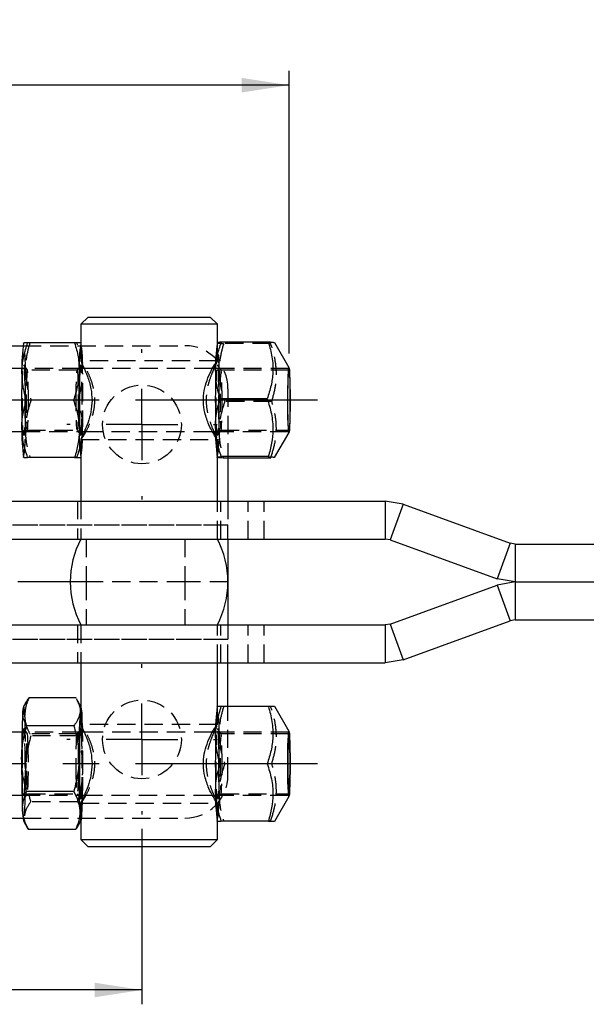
# Model space of a CAD drawing. Extents: x 33 to 403, y 68 to 261.
# Tile 3 of 21: x 116 to 155, y 99 to 167. Entities that reach past the tile are written whole.
import ezdxf

# ---------------------------------------------------------------- set-up
doc = ezdxf.new("R2010")
doc.units = 0
doc.linetypes.add('CENTERX2', pattern=[20.32, 12.7, -2.54, 2.54, -2.54])
doc.linetypes.add('HIDDEN', pattern=[1.905, 1.27, -0.635])
doc.layers.get('0').update_dxf_attribs({"linetype": 'CONTINUOUS'})
doc.layers.add('FORMATO', color=179, linetype='CONTINUOUS')
doc.styles.add('SLDTEXTSTYLE0', font='TXT', dxfattribs={"width": 0.75})
doc.dimstyles.new('SLDDIMSTYLE2', dxfattribs={"dimtxt": 3.5, "dimasz": 3.302, "dimexe": 0, "dimexo": 0.0625, "dimgap": 0.875, "dimtad": 1, "dimdec": 3, "dimrnd": 1e-09, "dimzin": 12, "dimtxsty": 'SLDTEXTSTYLE0', "dimsah": 1, "dimcen": 0.09, "dimazin": 3, "dimtfac": 1, "dimtdec": 3, "dimtofl": 0, "dimtmove": 0, "dimatfit": 3, "dimtolj": 1, "dimtzin": 12})
doc.dimstyles.new('SLDDIMSTYLE4', dxfattribs={"dimtxt": 3.5, "dimasz": 3.302, "dimexe": 0, "dimexo": 0.0625, "dimgap": 0.875, "dimtad": 1, "dimdec": 0, "dimrnd": 1e-09, "dimzin": 12, "dimtxsty": 'SLDTEXTSTYLE0', "dimsah": 1, "dimcen": 0.09, "dimazin": 3, "dimtfac": 1, "dimtdec": 0, "dimtofl": 0, "dimtmove": 0, "dimatfit": 3, "dimtolj": 1, "dimtzin": 12})

# ---------------------------------------------------------------- blocks, each defined once
blk = doc.blocks.new('_D_9')
at = {"layer": 'FORMATO'}
for p, q in [((100.259, 110.95), (100.259, 98.7)), ((124.259, 110.95), (124.259, 98.7)), ((124.259, 99.7), (100.259, 99.7))]:
    blk.add_line(p, q, dxfattribs=at)
for points in [[(100.259, 99.7), (103.561, 99.192), (103.561, 100.208)], [(124.259, 99.7), (120.957, 100.208), (120.957, 99.192)]]:
    blk.add_solid(points, dxfattribs=at)
at = {"layer": 'FORMATO', "insert": (109.62, 104.212), "char_height": 3.5, "attachment_point": 1, "style": 'SLDTEXTSTYLE0'}
blk.add_mtext('24', dxfattribs=at)
blk = doc.blocks.new('_D_16')
at = {"layer": 'FORMATO'}
for p, q in [((64.557, 136.1), (64.557, 163.898)), ((134.52, 144.164), (134.52, 163.898)), ((134.52, 162.898), (64.557, 162.898))]:
    blk.add_line(p, q, dxfattribs=at)
for points in [[(64.557, 162.898), (67.859, 162.39), (67.859, 163.406)], [(134.52, 162.898), (131.218, 163.406), (131.218, 162.39)]]:
    blk.add_solid(points, dxfattribs=at)
at = {"layer": 'FORMATO', "insert": (93.692, 167.41), "char_height": 3.5, "attachment_point": 1, "style": 'SLDTEXTSTYLE0'}
blk.add_mtext('70', dxfattribs=at)
blk = doc.blocks.new('SW_CENTERMARKSYMBOL_6')
at = {"layer": 'FORMATO', "color": 0}
for p, q in [((0, 5), (0, 5.25)), ((0, 0), (0, 2.5)), ((-5, 0), (-5.25, 0)), ((0, 0), (-2.5, 0)), ((0, 0), (0, -2.5)), ((0, 0), (2.5, 0)), ((5, 0), (5.25, 0)), ((0, -5), (0, -5.25))]:
    blk.add_line(p, q, dxfattribs=at)
blk = doc.blocks.new('SW_CENTERMARKSYMBOL_7')
at = {"layer": 'FORMATO', "color": 0}
for p, q in [((0, 5), (0, 5.25)), ((0, 0), (0, 2.5)), ((-5, 0), (-5.25, 0)), ((0, 0), (-2.5, 0)), ((0, 0), (0, -2.5)), ((0, 0), (2.5, 0)), ((5, 0), (5.25, 0)), ((0, -5), (0, -5.25))]:
    blk.add_line(p, q, dxfattribs=at)

msp = doc.modelspace()

# ---------------------------------------------------------------- linework, layer by layer
at = {"color": 7, "linetype": 'CONTINUOUS'}
for p, q in [((120.4963, 146.6999), (119.9963, 146.1999)), ((120.4963, 146.6999), (129.0213, 146.6999)), ((129.5213, 146.1999), (129.0213, 146.6999)), ((119.9963, 146.1999), (119.9963, 143.6303)), ((129.5213, 146.1999), (119.9963, 146.1999)), ((129.5213, 144.9052), (129.5213, 146.1999)), ((97.2588, 144.7), (115.958, 144.7)), ((115.9974, 144.8999), (115.9931, 144.8926)), ((119.5615, 144.8999), (116.278, 144.8999)), ((129.5177, 144.9062), (129.5099, 144.8926)), ((133.0813, 144.9494), (129.7979, 144.9494)), ((134.5201, 143.1637), (133.5226, 144.8956)), ((115.885, 143.0999), (72.5531, 143.0999)), ((120.2342, 143.0999), (119.9599, 143.0999)), ((129.4018, 143.0999), (129.1729, 143.0999)), ((132.9977, 141.0009), (129.7142, 141.0009)), ((119.4809, 140.8999), (116.1974, 140.8999)), ((72.5531, 138.6999), (115.885, 138.6999)), ((119.9599, 138.6999), (120.2361, 138.6999)), ((129.1711, 138.6999), (129.4018, 138.6999)), ((129.2828, 138.6999), (129.4115, 138.4168)), ((133.5165, 136.8936), (134.5201, 138.6361)), ((119.9963, 138.1876), (119.9963, 133.8499)), ((115.9931, 136.9072), (115.9974, 136.8999)), ((119.5615, 136.8999), (116.278, 136.8999)), ((129.5099, 136.9072), (129.5116, 136.9042)), ((129.5213, 133.8499), (129.5213, 136.8991)), ((133.0752, 136.9514), (129.7918, 136.9514)), ((133.2364, 136.8504), (129.9529, 136.8504)), ((130.2588, 136.8504), (130.2588, 133.8499)), ((99.3037, 133.8499), (141.2286, 133.8499)), ((141.2286, 133.8499), (141.2286, 131.1999)), ((142.477, 133.6298), (141.2286, 133.8499)), ((142.477, 133.6298), (141.5707, 131.1396)), ((142.477, 133.6298), (149.949, 130.9102)), ((101.6652, 131.1999), (141.2286, 131.1999)), ((130.2588, 131.1999), (130.2588, 128.1999)), ((141.5707, 131.1396), (141.2286, 131.1999)), ((141.5707, 131.1396), (149.0426, 128.42)), ((149.949, 130.9102), (149.0426, 128.42)), ((150.291, 130.8499), (149.949, 130.9102)), ((150.291, 130.8499), (150.291, 128.1999)), ((150.291, 130.8499), (156.9974, 130.8499)), ((119.2588, 128.1999), (115.5956, 128.1999)), ((130.2588, 128.1999), (130.2588, 125.1999)), ((141.5707, 125.2602), (149.0426, 127.9798)), ((150.291, 128.1999), (149.0426, 128.42)), ((150.291, 128.1999), (149.0426, 127.9798)), ((149.0426, 127.9798), (149.949, 125.4896)), ((150.291, 128.1999), (150.291, 125.5499)), ((150.291, 128.1999), (156.7274, 128.1999)), ((101.6652, 125.1999), (141.2286, 125.1999)), ((141.5707, 125.2602), (141.2286, 125.1999)), ((141.2286, 125.1999), (141.2286, 122.5499)), ((141.5707, 125.2602), (142.477, 122.77)), ((142.477, 122.77), (149.949, 125.4896)), ((150.291, 125.5499), (149.949, 125.4896)), ((150.291, 125.5499), (156.9595, 125.5499)), ((99.3037, 122.5499), (141.2286, 122.5499)), ((119.9963, 122.5499), (119.9963, 118.2303)), ((129.5213, 119.4999), (129.5213, 122.5499)), ((130.2588, 119.4999), (130.2588, 122.5499)), ((142.477, 122.77), (141.2286, 122.5499)), ((116.1631, 119.7877), (115.9931, 119.4926)), ((119.6566, 120.1001), (116.3731, 120.1001)), ((119.9963, 119.5123), (119.695, 120.0353)), ((129.5141, 119.4999), (129.5099, 119.4926)), ((133.0783, 119.4999), (129.7948, 119.4999)), ((134.5201, 117.7637), (133.5201, 119.4999)), ((115.885, 117.6999), (72.5531, 117.6999)), ((119.5103, 118.159), (116.2268, 118.159)), ((120.2342, 117.6999), (119.9599, 117.6999)), ((120.1157, 117.6999), (120.1078, 118.0129)), ((129.4018, 117.6999), (129.1729, 117.6999)), ((132.9977, 115.4999), (129.7142, 115.4999)), ((119.4958, 113.5588), (116.2124, 113.5588)), ((72.5531, 113.2999), (115.885, 113.2999)), ((119.9599, 113.2999), (120.2361, 113.2999)), ((119.9963, 112.7876), (119.9963, 110.1999)), ((129.1711, 113.2999), (129.4018, 113.2999)), ((129.2828, 113.2999), (129.4115, 113.0168)), ((133.5201, 111.4999), (134.5201, 113.2361)), ((97.2588, 111.6998), (115.958, 111.6998)), ((115.9931, 111.5072), (116.3057, 110.9645)), ((119.8376, 111.2121), (119.9963, 111.4875)), ((129.5099, 111.5072), (129.5141, 111.4999)), ((129.5213, 110.1999), (129.5213, 111.4999)), ((133.0783, 111.4999), (129.7948, 111.4999)), ((116.3043, 110.9718), (116.3442, 110.8997)), ((119.6276, 110.8997), (116.3442, 110.8997)), ((119.9963, 110.1999), (120.4963, 109.6999)), ((119.9963, 110.1999), (129.5213, 110.1999)), ((129.0213, 109.6999), (129.5213, 110.1999)), ((129.0213, 109.6999), (120.4963, 109.6999))]:
    msp.add_line(p, q, dxfattribs=at)
at = {"color": 7, "linetype": 'HIDDEN'}
for p, q in [((115.958, 144.7), (127.2588, 144.7)), ((119.7227, 144.8999), (119.5615, 144.8999)), ((119.9992, 144.8999), (119.9963, 144.899)), ((120.0076, 144.8926), (120.0034, 144.8999)), ((129.5213, 143.6243), (129.5213, 144.9052)), ((133.2425, 144.8484), (129.959, 144.8484)), ((119.9599, 143.0999), (115.885, 143.0999)), ((116.265, 142.9973), (116.0059, 143.3681)), ((119.9949, 143.3681), (119.7357, 142.9973)), ((129.5184, 143.6499), (119.9992, 143.6499)), ((120.12, 142.8999), (120.1157, 143.0999)), ((129.1729, 143.0999), (120.2342, 143.0999)), ((134.5153, 143.0999), (129.4018, 143.0999)), ((129.4739, 143.5205), (129.4112, 143.3841)), ((129.5184, 143.6499), (129.5096, 143.6243)), ((129.7818, 142.9973), (129.5227, 143.3681)), ((119.7393, 142.9999), (116.2614, 142.9999)), ((134.5153, 142.9999), (129.7782, 142.9999)), ((130.2588, 141.7), (130.2588, 136.8504)), ((119.8033, 140.8999), (119.4809, 140.8999)), ((133.32, 140.7989), (130.0366, 140.7989)), ((115.885, 138.6999), (119.9599, 138.6999)), ((116.0059, 138.4317), (116.265, 138.8025)), ((116.2614, 138.7999), (119.7393, 138.7999)), ((119.7357, 138.8025), (119.9949, 138.4317)), ((120.1157, 138.6999), (120.12, 138.8999)), ((120.2361, 138.6999), (129.1711, 138.6999)), ((129.4018, 138.6999), (134.5153, 138.6999)), ((129.5227, 138.4317), (129.7818, 138.8025)), ((129.7782, 138.7999), (134.5153, 138.7999)), ((119.9992, 138.1499), (129.5184, 138.1499)), ((129.5213, 136.8991), (129.5213, 138.1765)), ((119.7227, 136.8999), (119.5615, 136.8999)), ((119.9963, 136.9008), (119.9992, 136.8999)), ((120.0034, 136.8999), (120.0076, 136.9072)), ((119.7588, 133.8499), (119.7588, 131.1999)), ((119.9963, 133.8499), (119.9963, 131.1999)), ((129.5213, 131.1999), (129.5213, 133.8499)), ((129.7588, 131.1999), (129.7588, 133.8499)), ((130.2588, 133.8499), (130.2588, 132.1999)), ((131.6772, 131.1999), (131.6772, 133.8499)), ((132.7841, 131.1999), (132.7841, 133.8499)), ((94.2588, 132.1999), (130.2588, 132.1999)), ((94.7588, 132.1999), (130.2588, 132.1999)), ((130.2588, 131.1999), (130.2588, 132.1999)), ((120.3671, 131.1999), (120.3671, 128.1999)), ((127.2588, 131.1999), (127.2588, 128.1999)), ((120.3671, 128.1999), (119.2588, 128.1999)), ((127.2588, 128.1999), (120.3671, 128.1999)), ((120.3671, 128.1999), (120.3671, 125.1999)), ((130.2588, 128.1999), (127.2588, 128.1999)), ((127.2588, 128.1999), (127.2588, 125.1999)), ((119.7588, 125.1999), (119.7588, 122.5499)), ((119.9963, 125.1999), (119.9963, 122.5499)), ((129.5213, 122.5499), (129.5213, 125.1999)), ((129.7588, 122.5499), (129.7588, 125.1999)), ((130.2588, 125.1999), (130.2588, 124.1999)), ((131.6772, 122.5499), (131.6772, 125.1999)), ((132.7841, 122.5499), (132.7841, 125.1999)), ((94.2588, 124.1999), (130.2588, 124.1999)), ((94.7588, 124.1999), (130.2588, 124.1999)), ((130.2588, 122.5499), (130.2588, 124.1999)), ((120.0076, 119.4926), (119.9963, 119.5123)), ((129.5213, 118.2243), (129.5213, 119.4999)), ((130.2588, 114.6998), (130.2588, 119.4999)), ((133.2395, 119.4999), (133.0783, 119.4999)), ((119.9599, 117.6999), (115.885, 117.6999)), ((116.265, 117.5973), (116.0059, 117.9681)), ((119.9949, 117.9681), (119.7357, 117.5973)), ((129.5184, 118.2499), (119.9992, 118.2499)), ((129.1729, 117.6999), (120.2342, 117.6999)), ((134.5153, 117.6999), (129.4018, 117.6999)), ((129.4739, 118.1205), (129.4114, 117.9845)), ((129.5184, 118.2499), (129.5096, 118.2243)), ((129.7818, 117.5973), (129.5227, 117.9681)), ((119.7393, 117.5999), (116.2614, 117.5999)), ((119.7884, 117.441), (116.5049, 117.441)), ((134.5153, 117.5999), (129.7782, 117.5999)), ((133.3201, 115.4999), (132.9977, 115.4999)), ((115.885, 113.2999), (119.9599, 113.2999)), ((116.0059, 113.0317), (116.265, 113.4025)), ((116.2614, 113.3999), (119.7393, 113.3999)), ((119.7739, 112.8408), (116.4904, 112.8408)), ((119.7357, 113.4025), (119.9949, 113.0317)), ((120.2361, 113.2999), (129.1711, 113.2999)), ((129.4018, 113.2999), (134.5153, 113.2999)), ((129.5227, 113.0317), (129.7818, 113.4025)), ((129.7782, 113.3999), (134.5153, 113.3999)), ((119.9992, 112.7499), (129.5184, 112.7499)), ((129.5213, 111.4999), (129.5213, 112.7765)), ((115.958, 111.6998), (127.2588, 111.6998)), ((119.9963, 111.4875), (120.0076, 111.5072)), ((133.2395, 111.4999), (133.0783, 111.4999))]:
    msp.add_line(p, q, dxfattribs=at)
at = {"color": 7, "linetype": 'HIDDEN', "flags": 128}
for points in [[(116.0878, 140.8999), (116.0857, 140.35), (116.0793, 139.8277), (116.069, 139.3591), (116.0554, 138.9678), (116.039, 138.6734), (116.0208, 138.4906), (116.0016, 138.4286), (115.9824, 138.4906), (115.9642, 138.6734), (115.9478, 138.9678), (115.9342, 139.3591), (115.9239, 139.8277), (115.9175, 140.35), (115.9153, 140.8999), (115.9175, 141.4498), (115.9239, 141.9721), (115.9342, 142.4407), (115.9478, 142.832), (115.9642, 143.1264), (115.9824, 143.3092), (116.0016, 143.3712), (116.0208, 143.3092), (116.039, 143.1264), (116.0554, 142.832), (116.069, 142.4407), (116.0793, 141.9721), (116.0857, 141.4498), (116.0878, 140.8999)], [(129.6046, 140.8459), (129.602, 140.2974), (129.5952, 139.7792), (129.5846, 139.3172), (129.5706, 138.9346), (129.5541, 138.6505), (129.5357, 138.4791), (129.5165, 138.4292), (129.4973, 138.5032), (129.4792, 138.6973), (129.4631, 139.0019), (129.4498, 139.4017), (129.4398, 139.8766), (129.4339, 140.4028), (129.4321, 140.9539), (129.4347, 141.5024), (129.4415, 142.0206), (129.4521, 142.4826), (129.4661, 142.8652), (129.4826, 143.1493), (129.501, 143.3207), (129.5202, 143.3706), (129.5394, 143.2966), (129.5575, 143.1025), (129.5736, 142.7979), (129.5869, 142.3981), (129.5969, 141.9232), (129.6028, 141.397), (129.6046, 140.8459)], [(116.3347, 140.8999), (116.3326, 141.4025), (116.3263, 141.8758), (116.3163, 142.2925), (116.303, 142.6282), (116.2874, 142.8634), (116.2702, 142.9846), (116.2526, 142.9846), (116.2354, 142.8634), (116.2198, 142.6282), (116.2065, 142.2925), (116.1965, 141.8758), (116.1902, 141.4025), (116.1881, 140.8999), (116.1902, 140.3973), (116.1965, 139.924), (116.2065, 139.5073), (116.2198, 139.1716), (116.2354, 138.9364), (116.2526, 138.8152), (116.2702, 138.8152), (116.2874, 138.9364), (116.303, 139.1716), (116.3163, 139.5073), (116.3263, 139.924), (116.3326, 140.3973), (116.3347, 140.8999)], [(119.6661, 140.8999), (119.6682, 141.4025), (119.6745, 141.8758), (119.6845, 142.2925), (119.6977, 142.6282), (119.7134, 142.8634), (119.7305, 142.9846), (119.7482, 142.9846), (119.7653, 142.8634), (119.781, 142.6282), (119.7942, 142.2925), (119.8042, 141.8758), (119.8105, 141.4025), (119.8126, 140.8999), (119.8105, 140.3973), (119.8042, 139.924), (119.7942, 139.5073), (119.781, 139.1716), (119.7653, 138.9364), (119.7482, 138.8152), (119.7305, 138.8152), (119.7134, 138.9364), (119.6977, 139.1716), (119.6845, 139.5073), (119.6745, 139.924), (119.6682, 140.3973), (119.6661, 140.8999)], [(129.8514, 140.854), (129.8497, 141.3578), (129.8438, 141.8349), (129.8341, 142.2578), (129.8211, 142.6017), (129.8056, 142.8467), (129.7886, 142.9786), (129.7709, 142.9896), (129.7537, 142.8792), (129.7379, 142.6538), (129.7244, 142.3265), (129.714, 141.9162), (129.7074, 141.4469), (129.7049, 140.9458), (129.7066, 140.442), (129.7125, 139.9649), (129.7222, 139.542), (129.7352, 139.1981), (129.7507, 138.9531), (129.7677, 138.8212), (129.7854, 138.8102), (129.8026, 138.9205), (129.8185, 139.146), (129.8319, 139.4733), (129.8423, 139.8836), (129.8489, 140.3529), (129.8514, 140.854)], [(116.082, 118.7705), (116.0664, 119.0431), (116.0497, 119.2551), (116.0322, 119.4028), (116.0141, 119.4838), (115.9959, 119.4965), (115.9931, 119.4926)], [(116.0798, 116.5384), (116.086, 116.0134), (116.0878, 115.4626), (116.0854, 114.9137), (116.0787, 114.3942), (116.0682, 113.9301), (116.0543, 113.5448), (116.0378, 113.2575), (116.0195, 113.0826), (116.0003, 113.0289), (115.9811, 113.0992), (115.963, 113.2898), (115.9468, 113.5912), (115.9334, 113.9884), (115.9233, 114.4613), (115.9172, 114.9864), (115.9154, 115.5372), (115.9178, 116.0861), (115.9245, 116.6056), (115.935, 117.0697), (115.9488, 117.455), (115.9653, 117.7423), (115.9837, 117.9172), (116.0029, 117.9709), (116.022, 117.9006), (116.0402, 117.71), (116.0564, 117.4086), (116.0698, 117.0114), (116.0798, 116.5384)], [(129.6046, 115.4999), (129.6024, 114.95), (129.5961, 114.4277), (129.5858, 113.9591), (129.5721, 113.5678), (129.5558, 113.2734), (129.5375, 113.0906), (129.5184, 113.0286), (129.4992, 113.0906), (129.4809, 113.2734), (129.4646, 113.5678), (129.4509, 113.9591), (129.4406, 114.4277), (129.4343, 114.95), (129.4321, 115.4999), (129.4343, 116.0498), (129.4406, 116.5721), (129.4509, 117.0407), (129.4646, 117.432), (129.4809, 117.7264), (129.4992, 117.9092), (129.5184, 117.9712), (129.5375, 117.9092), (129.5558, 117.7264), (129.5721, 117.432), (129.5858, 117.0407), (129.5961, 116.5721), (129.6024, 116.0498), (129.6046, 115.4999)], [(116.3279, 116.3824), (116.3186, 116.8128), (116.306, 117.1669), (116.2907, 117.4241), (116.2738, 117.5695), (116.2562, 117.5946), (116.2388, 117.4979), (116.2228, 117.2852), (116.209, 116.9687), (116.1983, 116.5668), (116.1912, 116.1029), (116.1882, 115.604), (116.1895, 115.099), (116.1949, 114.6174), (116.2042, 114.187), (116.2168, 113.8329), (116.232, 113.5757), (116.249, 113.4303), (116.2666, 113.4052), (116.284, 113.5019), (116.3, 113.7146), (116.3138, 114.0311), (116.3245, 114.433), (116.3316, 114.8969), (116.3346, 115.3958), (116.3333, 115.9008), (116.3279, 116.3824)], [(119.6728, 114.6174), (119.6674, 115.099), (119.6661, 115.604), (119.6691, 116.1029), (119.6762, 116.5668), (119.687, 116.9687), (119.7008, 117.2852), (119.7168, 117.4979), (119.7341, 117.5946), (119.7518, 117.5695), (119.7687, 117.4241), (119.7839, 117.1669), (119.7965, 116.8128), (119.8059, 116.3824), (119.8113, 115.9008), (119.8125, 115.3958), (119.8095, 114.8969), (119.8025, 114.433), (119.7917, 114.0311), (119.7779, 113.7146), (119.7619, 113.5019), (119.7446, 113.4052), (119.7269, 113.4303), (119.71, 113.5757), (119.6948, 113.8329), (119.6821, 114.187), (119.6728, 114.6174)], [(129.8514, 115.4999), (129.8493, 116.0025), (129.843, 116.4758), (129.833, 116.8925), (129.8198, 117.2282), (129.8041, 117.4634), (129.787, 117.5846), (129.7693, 117.5846), (129.7522, 117.4634), (129.7365, 117.2282), (129.7233, 116.8925), (129.7133, 116.4758), (129.707, 116.0025), (129.7049, 115.4999), (129.707, 114.9973), (129.7133, 114.524), (129.7233, 114.1073), (129.7365, 113.7716), (129.7522, 113.5364), (129.7693, 113.4152), (129.787, 113.4152), (129.8041, 113.5364), (129.8198, 113.7716), (129.833, 114.1073), (129.843, 114.524), (129.8493, 114.9973), (129.8514, 115.4999)]]:
    msp.add_lwpolyline(points, dxfattribs=at)
at = {"color": 7, "linetype": 'CONTINUOUS', "flags": 128}
for points in [[(120.0384, 138.6999), (120.0366, 138.6734), (120.0183, 138.4906), (119.9992, 138.4286), (119.98, 138.4906), (119.9617, 138.6734), (119.9454, 138.9678), (119.9317, 139.3591), (119.9214, 139.8277), (119.9151, 140.35), (119.9129, 140.8999), (119.9151, 141.4498), (119.9214, 141.9721), (119.9317, 142.4407), (119.9454, 142.832), (119.9617, 143.1264), (119.98, 143.3092), (119.9992, 143.3712), (120.0183, 143.3092), (120.0366, 143.1264), (120.0384, 143.0999)], [(120.1157, 143.0999), (120.1099, 143.3349), (120.1075, 143.4214)], [(134.5944, 140.8503), (134.5919, 140.3287), (134.5852, 139.838), (134.5748, 139.4044), (134.5612, 139.0515), (134.5451, 138.7983), (134.5273, 138.6583), (134.509, 138.6392), (134.491, 138.742), (134.4742, 138.9611), (134.4597, 139.2847), (134.4482, 139.6954), (134.4404, 140.171), (134.4365, 140.6859), (134.4369, 141.2124), (134.4415, 141.722), (134.4501, 142.1873), (134.4623, 142.5832), (134.4772, 142.8883), (134.4943, 143.0863), (134.5124, 143.1664), (134.5307, 143.1242), (134.5482, 142.9622), (134.5639, 142.689), (134.577, 142.3194), (134.5868, 141.8732), (134.5927, 141.3745), (134.5944, 140.8503)], [(134.5921, 140.8999), (134.59, 140.3925), (134.5839, 139.9125), (134.5741, 139.4858), (134.5612, 139.1352), (134.5457, 138.8798), (134.5286, 138.7333), (134.5108, 138.7036), (134.4933, 138.7923), (134.4769, 138.9946), (134.4626, 139.2997), (134.4512, 139.691), (134.4432, 140.1475), (134.439, 140.6445), (134.439, 141.1553), (134.4432, 141.6523), (134.4512, 142.1088), (134.4626, 142.5001), (134.4769, 142.8052), (134.4933, 143.0075), (134.5108, 143.0962), (134.5286, 143.0665), (134.5457, 142.92), (134.5612, 142.6646), (134.5741, 142.314), (134.5839, 141.8873), (134.59, 141.4073), (134.5921, 140.8999)], [(134.5886, 140.854), (134.5861, 140.3529), (134.5794, 139.8836), (134.5691, 139.4733), (134.5556, 139.146), (134.5398, 138.9205), (134.5225, 138.8102), (134.5049, 138.8212), (134.4878, 138.9531), (134.4724, 139.1981), (134.4594, 139.542), (134.4497, 139.9649), (134.4438, 140.442), (134.442, 140.9458), (134.4445, 141.4469), (134.4512, 141.9162), (134.4615, 142.3265), (134.475, 142.6538), (134.4908, 142.8792), (134.5081, 142.9896), (134.5257, 142.9786), (134.5428, 142.8467), (134.5582, 142.6017), (134.5712, 142.2578), (134.5809, 141.8349), (134.5868, 141.3578), (134.5886, 140.854)], [(120.1076, 138.3799), (120.1099, 138.4649), (120.1157, 138.6999)], [(120.0384, 113.2999), (120.0354, 113.2575), (120.0171, 113.0826), (119.9979, 113.0289), (119.9787, 113.0992), (119.9606, 113.2898), (119.9444, 113.5912), (119.9309, 113.9884), (119.9209, 114.4613), (119.9148, 114.9864), (119.9129, 115.5372), (119.9154, 116.0861), (119.922, 116.6056), (119.9325, 117.0697), (119.9464, 117.455), (119.9629, 117.7423), (119.9812, 117.9172), (120.0005, 117.9709), (120.0196, 117.9006), (120.0377, 117.71), (120.0384, 117.6999)], [(134.5945, 115.4999), (134.5923, 114.9769), (134.586, 114.482), (134.5759, 114.0421), (134.5626, 113.6807), (134.5467, 113.4174), (134.529, 113.2664), (134.5107, 113.2358), (134.4926, 113.3272), (134.4757, 113.5358), (134.461, 113.8503), (134.4492, 114.2536), (134.4409, 114.7242), (134.4367, 115.2366), (134.4367, 115.7632), (134.4409, 116.2756), (134.4492, 116.7462), (134.461, 117.1495), (134.4757, 117.464), (134.4926, 117.6726), (134.5107, 117.764), (134.529, 117.7334), (134.5467, 117.5824), (134.5626, 117.3191), (134.5759, 116.9577), (134.586, 116.5178), (134.5923, 116.0229), (134.5945, 115.4999)], [(134.5921, 115.4999), (134.59, 116.0073), (134.5839, 116.4873), (134.5741, 116.914), (134.5612, 117.2646), (134.5457, 117.52), (134.5286, 117.6665), (134.5108, 117.6962), (134.4933, 117.6075), (134.4769, 117.4052), (134.4626, 117.1001), (134.4512, 116.7088), (134.4432, 116.2523), (134.439, 115.7553), (134.439, 115.2445), (134.4432, 114.7475), (134.4512, 114.291), (134.4626, 113.8997), (134.4769, 113.5946), (134.4933, 113.3923), (134.5108, 113.3036), (134.5286, 113.3333), (134.5457, 113.4798), (134.5612, 113.7352), (134.5741, 114.0858), (134.5839, 114.5125), (134.59, 114.9925), (134.5921, 115.4999)], [(134.5886, 115.4999), (134.5865, 114.9973), (134.5802, 114.524), (134.5702, 114.1073), (134.5569, 113.7716), (134.5413, 113.5364), (134.5241, 113.4152), (134.5065, 113.4152), (134.4893, 113.5364), (134.4737, 113.7716), (134.4604, 114.1073), (134.4504, 114.524), (134.4441, 114.9973), (134.442, 115.4999), (134.4441, 116.0025), (134.4504, 116.4758), (134.4604, 116.8925), (134.4737, 117.2282), (134.4893, 117.4634), (134.5065, 117.5846), (134.5241, 117.5846), (134.5413, 117.4634), (134.5569, 117.2282), (134.5702, 116.8925), (134.5802, 116.4758), (134.5865, 116.0025), (134.5886, 115.4999)], [(120.1077, 112.9848), (120.1133, 113.197), (120.1157, 113.2999)]]:
    msp.add_lwpolyline(points, dxfattribs=at)
at = {"color": 7, "linetype": 'HIDDEN'}
for centre in [(124.2588, 139.2), (124.2588, 117.1998)]:
    msp.add_circle(centre, 2.75, dxfattribs=at)
at = {"color": 7, "linetype": 'CONTINUOUS'}
for centre, radius, start, end in [((126.8019, 143.2434), 10.9266, 171.280142, 181.801475), ((131.4001, 143.2229), 11.5264, 171.638565, 181.605768), ((138.9014, 143.3364), 9.5093, 170.542354, 182.177023), ((221.5084, 140.8999), 105.6467, 178.915267, 181.084733), ((225.5053, 140.8999), 105.6459, 178.91526, 181.08474), ((234.9495, 140.8951), 105.571, 178.871009, 181.041511), ((141.8381, 138.6506), 12.4464, 178.501123, 188.081391), ((126.8019, 138.5564), 10.9266, 178.19852, 188.71986), ((131.4002, 138.5769), 11.5265, 178.394239, 188.361422), ((125.7292, 128.1999), 6.4704, 152.37733, 207.62267), ((123.7883, 128.1999), 6.4704, 332.37733, 27.62267), ((171.9506, 116.117), 56.0886, 176.921116, 180.263598), ((117.3965, 119.1134), 1.4536, 164.881597, 179.366088), ((175.9477, 116.117), 56.0882, 176.921111, 180.26362), ((120.8069, 119.1877), 0.8683, 158.992087, 183.843422), ((140.3187, 117.8434), 10.9267, 171.280155, 181.801386), ((235.0259, 115.4999), 105.6474, 178.915275, 181.084725), ((193.8109, 115.3035), 77.9503, 179.591763, 182.260238), ((197.8078, 115.3035), 77.9496, 179.591744, 182.260243), ((140.3187, 113.1564), 10.9267, 178.198619, 188.719844), ((118.8078, 112.1522), 2.8876, 178.470255, 192.906641), ((122.3505, 112.1195), 2.4342, 177.414551, 194.724845)]:
    msp.add_arc(centre, radius, start, end, dxfattribs=at)
at = {"color": 7, "linetype": 'HIDDEN'}
for centre, radius, start, end in [((105.2013, 143.2434), 10.9266, 358.198514, 8.719869), ((113.8855, 143.7086), 6.2286, 357.357238, 11.0268), ((127.2588, 141.7), 3, 0, 90), ((117.199, 143.1493), 12.446, 358.500965, 8.081547), ((80.3709, 141.1527), 39.7153, 359.635327, 2.810314), ((10.4948, 140.8999), 105.6467, 358.915267, 1.084733), ((14.4916, 140.8999), 105.6474, 358.915275, 1.084725), ((24.0872, 140.9047), 105.571, 358.871009, 1.041512), ((82.388, 140.6041), 37.6986, 357.104739, 0.44962), ((105.2013, 138.5564), 10.9266, 351.28013, 1.801491), ((111.4099, 138.273), 8.6983, 350.917099, 0.704085), ((120.1353, 138.4634), 9.5092, 350.542336, 2.177041), ((118.0873, 118.9118), 1.9973, 355.94273, 17.09823), ((118.7178, 117.8434), 10.9269, 358.198661, 8.719692), ((38.1928, 115.6963), 77.9498, 359.59175, 2.260243), ((81.6127, 116.9573), 38.5095, 1.570824, 2.698765), ((95.0232, 116.2791), 25.0556, 0.593129, 3.250799), ((21.3204, 115.5537), 98.8187, 359.760665, 1.244503), ((24.0108, 115.4999), 105.6474, 358.915275, 1.084725), ((74.0568, 115.4728), 46.0329, 357.294473, 1.326522), ((60.0524, 114.8828), 56.0888, 356.921125, 0.263597), ((26.0755, 115.3672), 94.063, 358.740668, 359.862147), ((127.2588, 114.6998), 3, 270, 0), ((118.7178, 113.1564), 10.9269, 351.28031, 1.801334), ((93.1172, 113.6344), 26.9983, 356.253437, 358.621202), ((119.4086, 111.7886), 0.6543, 333.907059, 7.173308)]:
    msp.add_arc(centre, radius, start, end, dxfattribs=at)
at = {"color": 7, "linetype": 'CONTINUOUS'}
for points, knots in [([(115.8807, 142.8999), (115.8821, 142.9473), (115.8925, 143.3063), (115.9841, 143.9831), (116.1795, 144.5925), (116.278, 144.8999)], [0, 0, 0, 0, 0.0700474, 0.5307623, 1, 1, 1, 1]), ([(116.278, 144.8999), (116.2388, 144.8999), (116.13, 144.8999), (116.0152, 144.8999), (116.0108, 144.8999), (116.009, 144.8999)], [0, 0, 0, 0, 0.24448343, 0.67702139, 1, 1, 1, 1]), ([(119.5615, 144.8999), (119.6548, 144.5751), (119.843, 143.9195), (119.8664, 143.2418), (119.8783, 142.8999)], [0, 0, 0, 0, 0.4954578, 1, 1, 1, 1]), ([(119.9992, 144.8999), (119.9767, 144.8999), (119.9316, 144.8999), (119.7548, 144.8999), (119.6124, 144.8999), (119.5615, 144.8999)], [0, 0, 0, 0, 0.3875159, 0.7807763, 1, 1, 1, 1]), ([(129.399, 142.9752), (129.4004, 143.0219), (129.4112, 143.3763), (129.5033, 144.0445), (129.6991, 144.6459), (129.7979, 144.9494)], [0, 0, 0, 0, 0.0700471, 0.5307622, 1, 1, 1, 1]), ([(129.7979, 144.9494), (129.7585, 144.9458), (129.6493, 144.9358), (129.5257, 144.919), (129.5229, 144.9057), (129.5214, 144.8989)], [0, 0, 0, 0, 0.2192241, 0.6070736, 1, 1, 1, 1]), ([(133.0813, 144.9494), (133.1772, 144.6067), (133.371, 143.9139), (133.4256, 142.8874), (133.2928, 141.9061), (133.0967, 141.3045), (132.9977, 141.0009)], [0, 0, 0, 0, 0.2645954, 0.5349274, 0.7653326, 1, 1, 1, 1]), ([(133.5002, 144.8956), (133.4973, 144.9012), (133.4897, 144.9157), (133.302, 144.9337), (133.132, 144.9458), (133.0813, 144.9494)], [0, 0, 0, 0, 0.3098401, 0.7942338, 1, 1, 1, 1]), ([(120.0045, 143.6303), (120.0115, 143.6041), (120.0267, 143.5475), (120.2094, 143.17), (120.4669, 142.5668), (120.7237, 141.7738), (120.7605, 141.1685), (120.7768, 140.8999)], [0, 0, 0, 0, 0.1659531, 0.3588727, 0.573153, 0.8105673, 1, 1, 1, 1]), ([(129.4153, 138.2813), (129.354, 138.3769), (129.2223, 138.5826), (128.9138, 139.1812), (128.6396, 139.9455), (128.5206, 140.8004), (128.5874, 141.5903), (128.8007, 142.3353), (129.093, 142.9873), (129.3395, 143.4117), (129.4022, 143.4965), (129.4154, 143.5143)], [0, 0, 0, 0, 0.10855743, 0.23358746, 0.37290457, 0.48224037, 0.59177718, 0.69893851, 0.8227315, 0.96277491, 1, 1, 1, 1]), ([(129.4112, 143.3841), (129.382, 143.3258), (129.3481, 143.2581), (129.2912, 143.1194), (129.2832, 143.0999)], [0, 0, 0, 0, 0.8596756, 1, 1, 1, 1]), ([(116.1974, 140.8999), (116.1042, 141.2247), (115.916, 141.8803), (115.8925, 142.558), (115.8807, 142.8999)], [0, 0, 0, 0, 0.495458, 1, 1, 1, 1]), ([(119.8783, 142.8999), (119.8769, 142.8525), (119.8664, 142.4935), (119.7748, 141.8166), (119.5795, 141.2073), (119.4809, 140.8999)], [0, 0, 0, 0, 0.0700474, 0.5307624, 1, 1, 1, 1]), ([(129.7142, 141.0009), (129.6212, 141.3215), (129.4335, 141.9687), (129.4106, 142.6376), (129.399, 142.9752)], [0, 0, 0, 0, 0.4954579, 1, 1, 1, 1]), ([(129.396, 138.9761), (129.3955, 139.0241), (129.3917, 139.3875), (129.4566, 140.0728), (129.6278, 140.6896), (129.7142, 141.0009)], [0, 0, 0, 0, 0.0700476, 0.5307627, 1, 1, 1, 1]), ([(132.9977, 141.0009), (133.1076, 140.6494), (133.3296, 139.9389), (133.4261, 138.8861), (133.3334, 137.8797), (133.1618, 137.2627), (133.0752, 136.9514)], [0, 0, 0, 0, 0.2645951, 0.5349274, 0.7653326, 1, 1, 1, 1]), ([(115.8807, 138.8999), (115.8802, 138.9473), (115.8762, 139.3063), (115.9405, 139.9831), (116.1113, 140.5925), (116.1974, 140.8999)], [0, 0, 0, 0, 0.0700474, 0.5307622, 1, 1, 1, 1]), ([(119.4809, 140.8999), (119.5872, 140.5751), (119.8019, 139.9195), (119.8526, 139.2418), (119.8783, 138.8999)], [0, 0, 0, 0, 0.4954581, 1, 1, 1, 1]), ([(120.7768, 140.8999), (120.7594, 140.621), (120.7247, 140.0644), (120.4923, 139.3048), (120.2293, 138.6673), (120.0195, 138.2415), (120.0162, 138.2026), (120.0149, 138.1876)], [0, 0, 0, 0, 0.1967686, 0.3926164, 0.6105457, 0.8493688, 1, 1, 1, 1]), ([(129.7918, 136.9514), (129.6857, 137.2802), (129.4716, 137.9439), (129.4213, 138.63), (129.396, 138.9761)], [0, 0, 0, 0, 0.4954581, 1, 1, 1, 1]), ([(116.278, 136.8999), (116.1717, 137.2247), (115.9571, 137.8803), (115.9063, 138.558), (115.8807, 138.8999)], [0, 0, 0, 0, 0.4954579, 1, 1, 1, 1]), ([(119.8783, 138.8999), (119.8788, 138.8525), (119.8828, 138.4935), (119.8185, 137.8166), (119.6477, 137.2073), (119.5615, 136.8999)], [0, 0, 0, 0, 0.0700477, 0.5307624, 1, 1, 1, 1]), ([(116.0087, 136.8999), (116.0105, 136.8999), (116.0146, 136.8999), (116.129, 136.8999), (116.2388, 136.8999), (116.278, 136.8999)], [0, 0, 0, 0, 0.3171741, 0.7555993, 1, 1, 1, 1]), ([(119.5615, 136.8999), (119.6124, 136.8999), (119.7535, 136.8999), (119.9308, 136.8999), (119.9763, 136.8999), (119.9992, 136.8999)], [0, 0, 0, 0, 0.2192242, 0.6070734, 1, 1, 1, 1]), ([(129.5153, 136.9009), (129.5166, 136.9075), (129.5192, 136.9208), (129.6422, 136.9377), (129.7524, 136.9477), (129.7918, 136.9514)], [0, 0, 0, 0, 0.3875158, 0.7807762, 1, 1, 1, 1]), ([(129.9529, 136.8504), (129.7877, 136.863), (129.5707, 136.8797), (129.526, 136.8968), (129.5153, 136.9009)], [0, 0, 0, 0, 0.7614489, 1, 1, 1, 1]), ([(133.0752, 136.9514), (133.126, 136.9477), (133.2934, 136.9358), (133.4907, 136.9166), (133.4974, 136.9008), (133.5005, 136.8937)], [0, 0, 0, 0, 0.1923159, 0.6337641, 1, 1, 1, 1]), ([(115.9429, 119.1295), (115.953, 119.2079), (115.9952, 119.5363), (116.2098, 119.8563), (116.3731, 120.1001)], [0, 0, 0, 0, 0.238551, 1, 1, 1, 1]), ([(119.6838, 120.0283), (119.7973, 119.8083), (119.9502, 119.512), (119.9425, 119.2079), (119.9405, 119.1295)], [0, 0, 0, 0, 0.7423255, 1, 1, 1, 1]), ([(116.2268, 118.159), (116.1869, 118.2284), (116.0763, 118.4206), (115.9502, 118.744), (115.9454, 119.0005), (115.9429, 119.1295)], [0, 0, 0, 0, 0.2192242, 0.6070736, 1, 1, 1, 1]), ([(119.9405, 119.1295), (119.919, 119.0022), (119.8758, 118.7458), (119.7015, 118.4223), (119.5607, 118.2284), (119.5103, 118.159)], [0, 0, 0, 0, 0.387516, 0.7807763, 1, 1, 1, 1]), ([(129.3975, 117.4999), (129.3988, 117.5473), (129.4093, 117.9063), (129.5009, 118.5831), (129.6962, 119.1925), (129.7948, 119.4999)], [0, 0, 0, 0, 0.0700477, 0.5307624, 1, 1, 1, 1]), ([(129.7948, 119.4999), (129.7555, 119.4999), (129.6467, 119.4999), (129.532, 119.4999), (129.5276, 119.4999), (129.5257, 119.4999)], [0, 0, 0, 0, 0.2444833, 0.6770214, 1, 1, 1, 1]), ([(133.0783, 119.4999), (133.1744, 119.1527), (133.3687, 118.4509), (133.4241, 117.411), (133.2921, 116.4169), (133.0964, 115.8074), (132.9977, 115.4999)], [0, 0, 0, 0, 0.2645951, 0.5349276, 0.7653326, 1, 1, 1, 1]), ([(133.5006, 119.4999), (133.4978, 119.4999), (133.491, 119.4999), (133.2992, 119.4999), (133.129, 119.4999), (133.0783, 119.4999)], [0, 0, 0, 0, 0.33313177, 0.80117812, 1, 1, 1, 1]), ([(115.8626, 115.8589), (115.8632, 115.9134), (115.8677, 116.3263), (115.9481, 117.1047), (116.1334, 117.8054), (116.2268, 118.159)], [0, 0, 0, 0, 0.0700474, 0.5307626, 1, 1, 1, 1]), ([(119.5103, 118.159), (119.6089, 117.7855), (119.808, 117.0315), (119.8426, 116.2521), (119.8601, 115.8589)], [0, 0, 0, 0, 0.495458, 1, 1, 1, 1]), ([(120.0045, 118.2303), (120.0115, 118.2041), (120.0267, 118.1475), (120.2094, 117.77), (120.4669, 117.1668), (120.7237, 116.3738), (120.7605, 115.7685), (120.7768, 115.4999)], [0, 0, 0, 0, 0.1659531, 0.3588727, 0.5731532, 0.8105673, 1, 1, 1, 1]), ([(129.4154, 112.8811), (129.3542, 112.9767), (129.2224, 113.1825), (128.9138, 113.7812), (128.6396, 114.5455), (128.5206, 115.4004), (128.5874, 116.1903), (128.8007, 116.9353), (129.093, 117.5873), (129.3395, 118.0117), (129.4022, 118.0965), (129.4154, 118.1143)], [0, 0, 0, 0, 0.1086407, 0.2336567, 0.372958, 0.4822816, 0.5918061, 0.6989552, 0.8227343, 0.9627619, 1, 1, 1, 1]), ([(129.4114, 117.9845), (129.3822, 117.9262), (129.3482, 117.8584), (129.2912, 117.7194), (129.2832, 117.6999)], [0, 0, 0, 0, 0.8599211, 1, 1, 1, 1]), ([(129.7142, 115.4999), (129.621, 115.8247), (129.4327, 116.4803), (129.4093, 117.158), (129.3975, 117.4999)], [0, 0, 0, 0, 0.4954581, 1, 1, 1, 1]), ([(116.2124, 113.5588), (116.1137, 113.9324), (115.9147, 114.6863), (115.88, 115.4657), (115.8626, 115.8589)], [0, 0, 0, 0, 0.495458, 1, 1, 1, 1]), ([(119.8601, 115.8589), (119.8595, 115.8044), (119.855, 115.3916), (119.7746, 114.6131), (119.5893, 113.9124), (119.4958, 113.5588)], [0, 0, 0, 0, 0.0700474, 0.5307622, 1, 1, 1, 1]), ([(120.7768, 115.4999), (120.7594, 115.221), (120.7247, 114.6644), (120.4923, 113.9048), (120.2293, 113.2673), (120.0195, 112.8415), (120.0162, 112.8026), (120.0149, 112.7876)], [0, 0, 0, 0, 0.1967685, 0.3926166, 0.6105459, 0.8493688, 1, 1, 1, 1]), ([(129.3975, 113.4999), (129.3969, 113.5473), (129.3929, 113.9063), (129.4573, 114.5831), (129.628, 115.1925), (129.7142, 115.4999)], [0, 0, 0, 0, 0.0700473, 0.5307623, 1, 1, 1, 1]), ([(132.9977, 115.4999), (133.1078, 115.1527), (133.3304, 114.4509), (133.4276, 113.411), (133.3357, 112.4169), (133.1646, 111.8074), (133.0783, 111.4999)], [0, 0, 0, 0, 0.2645952, 0.5349275, 0.7653326, 1, 1, 1, 1]), ([(115.9212, 112.2293), (115.9201, 112.2608), (115.9115, 112.4994), (115.9672, 112.9494), (116.1301, 113.3545), (116.2124, 113.5588)], [0, 0, 0, 0, 0.0700475, 0.5307625, 1, 1, 1, 1]), ([(119.4958, 113.5588), (119.6063, 113.3429), (119.8294, 112.9071), (119.8888, 112.4566), (119.9188, 112.2293)], [0, 0, 0, 0, 0.495458, 1, 1, 1, 1]), ([(129.7948, 111.4999), (129.6885, 111.8247), (129.4738, 112.4803), (129.4231, 113.158), (129.3975, 113.4999)], [0, 0, 0, 0, 0.4954577, 1, 1, 1, 1]), ([(116.3442, 110.8997), (116.2337, 111.1157), (116.0107, 111.5515), (115.9512, 112.002), (115.9212, 112.2293)], [0, 0, 0, 0, 0.495458, 1, 1, 1, 1]), ([(119.9188, 112.2293), (119.9199, 112.1978), (119.9285, 111.9591), (119.8729, 111.5092), (119.7099, 111.1041), (119.6276, 110.8997)], [0, 0, 0, 0, 0.0700475, 0.5307624, 1, 1, 1, 1]), ([(129.5255, 111.4999), (129.5272, 111.4999), (129.5314, 111.4999), (129.6458, 111.4999), (129.7555, 111.4999), (129.7948, 111.4999)], [0, 0, 0, 0, 0.3171741, 0.7555994, 1, 1, 1, 1]), ([(133.0783, 111.4999), (133.129, 111.4999), (133.2962, 111.4999), (133.4892, 111.4999), (133.4967, 111.4999), (133.4999, 111.4999)], [0, 0, 0, 0, 0.1988174, 0.6551896, 1, 1, 1, 1]), ([(119.6276, 110.8997), (119.6807, 110.9689), (119.761, 111.0737), (119.8132, 111.1811), (119.8309, 111.2176)], [0, 0, 0, 0, 0.6605719, 1, 1, 1, 1])]:
    msp.add_open_spline(points, degree=3, knots=knots, dxfattribs=at)
at = {"color": 7, "linetype": 'HIDDEN'}
for points, knots in [([(116.4392, 144.8999), (116.346, 144.5751), (116.1578, 143.9195), (116.1343, 143.2418), (116.1225, 142.8999)], [0, 0, 0, 0, 0.4954578, 1, 1, 1, 1]), ([(120.12, 142.8999), (120.1187, 142.9473), (120.1082, 143.3063), (120.0166, 143.9831), (119.8213, 144.5925), (119.7227, 144.8999)], [0, 0, 0, 0, 0.0700473, 0.5307622, 1, 1, 1, 1]), ([(129.5214, 144.8989), (129.5321, 144.8949), (129.5768, 144.8778), (129.7938, 144.8611), (129.959, 144.8484)], [0, 0, 0, 0, 0.2385513, 1, 1, 1, 1]), ([(129.959, 144.8484), (129.8655, 144.5196), (129.6768, 143.8559), (129.6528, 143.1698), (129.6407, 142.8237)], [0, 0, 0, 0, 0.4954579, 1, 1, 1, 1]), ([(133.32, 140.7989), (133.4164, 141.1504), (133.6113, 141.8609), (133.6674, 142.9137), (133.5362, 143.9201), (133.341, 144.5371), (133.2425, 144.8484)], [0, 0, 0, 0, 0.2645952, 0.5349273, 0.7653327, 1, 1, 1, 1]), ([(120.0086, 138.1664), (120.0069, 138.161), (119.9924, 138.1168), (120.1104, 138.2857), (120.3363, 138.6557), (120.6514, 139.2885), (120.9127, 140.0854), (120.9971, 140.9441), (120.9021, 141.7216), (120.6729, 142.4503), (120.3621, 143.1032), (120.0977, 143.5362), (119.9778, 143.7005), (120.0019, 143.6372), (120.0045, 143.6303)], [0, 0, 0, 0, 0.0125774, 0.1032874, 0.1948256, 0.29691, 0.4093269, 0.4955049, 0.5817423, 0.6689657, 0.7709914, 0.8836645, 0.9871878, 1, 1, 1, 1]), ([(129.2832, 143.0999), (129.2086, 142.9298), (129.0425, 142.5512), (128.8048, 141.776), (128.7144, 140.924), (128.79, 140.1363), (128.9836, 139.4151), (129.187, 138.9077), (129.2672, 138.7337), (129.2828, 138.6999)], [0, 0, 0, 0, 0.1552737, 0.3457073, 0.4930903, 0.640653, 0.7876182, 0.9586592, 1, 1, 1, 1]), ([(129.4154, 143.5143), (129.4522, 143.5689), (129.5038, 143.6452), (129.5151, 143.6489), (129.5184, 143.6499)], [0, 0, 0, 0, 0.7154017, 1, 1, 1, 1]), ([(116.1225, 142.8999), (116.1239, 142.8525), (116.1343, 142.4935), (116.2259, 141.8166), (116.4213, 141.2073), (116.5198, 140.8999)], [0, 0, 0, 0, 0.0700475, 0.5307624, 1, 1, 1, 1]), ([(119.8033, 140.8999), (119.8965, 141.2247), (120.0848, 141.8803), (120.1082, 142.558), (120.12, 142.8999)], [0, 0, 0, 0, 0.4954579, 1, 1, 1, 1]), ([(129.6407, 142.8237), (129.6421, 142.7757), (129.6523, 142.4123), (129.7434, 141.727), (129.9382, 141.1102), (130.0366, 140.7989)], [0, 0, 0, 0, 0.0700473, 0.5307623, 1, 1, 1, 1]), ([(116.5198, 140.8999), (116.4135, 140.5751), (116.1989, 139.9195), (116.1481, 139.2418), (116.1225, 138.8999)], [0, 0, 0, 0, 0.4954581, 1, 1, 1, 1]), ([(120.12, 138.8999), (120.1206, 138.9473), (120.1246, 139.3063), (120.0603, 139.9831), (119.8895, 140.5925), (119.8033, 140.8999)], [0, 0, 0, 0, 0.0700474, 0.5307624, 1, 1, 1, 1]), ([(130.0366, 140.7989), (129.93, 140.4783), (129.7148, 139.8311), (129.6636, 139.1622), (129.6377, 138.8246)], [0, 0, 0, 0, 0.4954581, 1, 1, 1, 1]), ([(133.2364, 136.8504), (133.3468, 137.193), (133.5699, 137.8859), (133.668, 138.9124), (133.5768, 139.8937), (133.4061, 140.4953), (133.32, 140.7989)], [0, 0, 0, 0, 0.2645952, 0.5349275, 0.7653327, 1, 1, 1, 1]), ([(116.1225, 138.8999), (116.122, 138.8525), (116.1179, 138.4935), (116.1823, 137.8166), (116.3531, 137.2073), (116.4392, 136.8999)], [0, 0, 0, 0, 0.0700475, 0.5307624, 1, 1, 1, 1]), ([(119.7227, 136.8999), (119.829, 137.2247), (120.0437, 137.8803), (120.0944, 138.558), (120.12, 138.8999)], [0, 0, 0, 0, 0.4954581, 1, 1, 1, 1]), ([(129.4115, 138.4168), (129.43, 138.3767), (129.4634, 138.3044), (129.4672, 138.2911), (129.4688, 138.2852)], [0, 0, 0, 0, 0.5556954, 1, 1, 1, 1]), ([(129.5091, 138.1765), (129.5129, 138.1667), (129.5376, 138.1038), (129.4905, 138.1576), (129.418, 138.2768), (129.4153, 138.2813)], [0, 0, 0, 0, 0.15046, 0.9673018, 1, 1, 1, 1]), ([(129.6377, 138.8246), (129.6371, 138.7779), (129.6328, 138.4235), (129.6967, 137.7553), (129.867, 137.1538), (129.9529, 136.8504)], [0, 0, 0, 0, 0.07004744, 0.53076245, 1, 1, 1, 1]), ([(116.3731, 120.1001), (116.284, 119.8841), (116.1042, 119.4483), (116.0894, 118.9978), (116.082, 118.7705)], [0, 0, 0, 0, 0.49545786, 1, 1, 1, 1]), ([(120.0795, 118.7705), (120.0775, 118.802), (120.0625, 119.0406), (119.9622, 119.4906), (119.7591, 119.8957), (119.6566, 120.1001)], [0, 0, 0, 0, 0.0700471, 0.5307623, 1, 1, 1, 1]), ([(129.956, 119.4999), (129.8627, 119.1751), (129.6745, 118.5195), (129.6511, 117.8418), (129.6392, 117.4999)], [0, 0, 0, 0, 0.495458, 1, 1, 1, 1]), ([(133.3201, 115.4999), (133.4162, 115.8471), (133.6105, 116.5489), (133.6659, 117.5888), (133.5339, 118.5829), (133.3382, 119.1924), (133.2395, 119.4999)], [0, 0, 0, 0, 0.2645951, 0.5349275, 0.7653326, 1, 1, 1, 1]), ([(116.082, 118.7705), (116.0839, 118.739), (116.099, 118.5004), (116.1993, 118.0504), (116.4024, 117.6453), (116.5049, 117.441)], [0, 0, 0, 0, 0.07004729, 0.53076234, 1, 1, 1, 1]), ([(119.7884, 117.441), (119.8775, 117.6569), (120.0573, 118.0927), (120.0721, 118.5432), (120.0795, 118.7705)], [0, 0, 0, 0, 0.4954578, 1, 1, 1, 1]), ([(120.0086, 112.7664), (120.0069, 112.761), (119.9924, 112.7168), (120.1104, 112.8857), (120.3363, 113.2557), (120.6514, 113.8885), (120.9127, 114.6854), (120.9971, 115.5441), (120.9021, 116.3216), (120.6729, 117.0503), (120.3621, 117.7032), (120.0977, 118.1362), (119.9778, 118.3005), (120.0019, 118.2372), (120.0045, 118.2303)], [0, 0, 0, 0, 0.0125774, 0.1032874, 0.1948255, 0.29691, 0.4093269, 0.495505, 0.5817423, 0.6689657, 0.7709915, 0.8836645, 0.9871878, 1, 1, 1, 1]), ([(129.2832, 117.6999), (129.2086, 117.5298), (129.0425, 117.1512), (128.8048, 116.376), (128.7144, 115.524), (128.79, 114.7363), (128.9836, 114.0151), (129.187, 113.5077), (129.2672, 113.3337), (129.2828, 113.2999)], [0, 0, 0, 0, 0.1552737, 0.3457075, 0.4930903, 0.6406532, 0.7876182, 0.9586592, 1, 1, 1, 1]), ([(129.4154, 118.1143), (129.4523, 118.1689), (129.5038, 118.2452), (129.5151, 118.2489), (129.5184, 118.2499)], [0, 0, 0, 0, 0.71535657, 1, 1, 1, 1]), ([(116.5049, 117.441), (116.4039, 117.0674), (116.2001, 116.3135), (116.1606, 115.5341), (116.1406, 115.1409)], [0, 0, 0, 0, 0.495458, 1, 1, 1, 1]), ([(120.1382, 115.1409), (120.1379, 115.1954), (120.136, 115.6082), (120.0605, 116.3867), (119.8796, 117.0874), (119.7884, 117.441)], [0, 0, 0, 0, 0.0700474, 0.5307622, 1, 1, 1, 1]), ([(129.6392, 117.4999), (129.6406, 117.4525), (129.6511, 117.0935), (129.7427, 116.4166), (129.938, 115.8073), (130.0366, 115.4999)], [0, 0, 0, 0, 0.0700475, 0.5307622, 1, 1, 1, 1]), ([(116.1406, 115.1409), (116.1409, 115.0864), (116.1428, 114.6735), (116.2183, 113.8951), (116.3992, 113.1944), (116.4904, 112.8408)], [0, 0, 0, 0, 0.0700478, 0.5307626, 1, 1, 1, 1]), ([(119.7739, 112.8408), (119.8749, 113.2143), (120.0787, 113.9683), (120.1182, 114.7476), (120.1382, 115.1409)], [0, 0, 0, 0, 0.4954576, 1, 1, 1, 1]), ([(130.0366, 115.4999), (129.9303, 115.1751), (129.7156, 114.5195), (129.6649, 113.8418), (129.6392, 113.4999)], [0, 0, 0, 0, 0.49545804, 1, 1, 1, 1]), ([(133.2395, 111.4999), (133.3496, 111.8471), (133.5722, 112.5489), (133.6694, 113.5888), (133.5775, 114.5829), (133.4064, 115.1924), (133.3201, 115.4999)], [0, 0, 0, 0, 0.2645951, 0.5349274, 0.7653327, 1, 1, 1, 1]), ([(129.6392, 113.4999), (129.6387, 113.4525), (129.6347, 113.0935), (129.699, 112.4166), (129.8698, 111.8073), (129.956, 111.4999)], [0, 0, 0, 0, 0.0700472, 0.5307623, 1, 1, 1, 1]), ([(116.4904, 112.8408), (116.3271, 112.5971), (116.1126, 112.277), (116.0703, 111.9486), (116.0603, 111.8703)], [0, 0, 0, 0, 0.7614488, 1, 1, 1, 1]), ([(120.0578, 111.8703), (120.0595, 111.9486), (120.0668, 112.277), (119.9005, 112.5971), (119.7739, 112.8408)], [0, 0, 0, 0, 0.2385516, 1, 1, 1, 1]), ([(129.4115, 113.0168), (129.43, 112.9767), (129.4634, 112.9044), (129.4672, 112.8911), (129.4688, 112.8852)], [0, 0, 0, 0, 0.5557322, 1, 1, 1, 1]), ([(129.5091, 112.7765), (129.5129, 112.7667), (129.5376, 112.7038), (129.4905, 112.7575), (129.4182, 112.8766), (129.4154, 112.8811)], [0, 0, 0, 0, 0.1505627, 0.9679621, 1, 1, 1, 1]), ([(119.8309, 111.2176), (119.8819, 111.3061), (120.0059, 111.5212), (120.0386, 111.741), (120.0578, 111.8703)], [0, 0, 0, 0, 0.4119013, 1, 1, 1, 1])]:
    msp.add_open_spline(points, degree=3, knots=knots, dxfattribs=at)
at = {"layer": 'FORMATO', "linetype": 'CENTERX2'}
for p, q in [((136.518, 140.8999), (70.5385, 140.8999)), ((136.518, 115.4999), (70.5385, 115.4999))]:
    msp.add_line(p, q, dxfattribs=at)

# ---------------------------------------------------------------- block references
at = {"layer": 'FORMATO'}
for name, p in [('SW_CENTERMARKSYMBOL_6', (124.2588, 139.2)), ('SW_CENTERMARKSYMBOL_7', (124.2588, 117.1998))]:
    msp.add_blockref(name, p, dxfattribs=at)

# ---------------------------------------------------------------- dimensions: what is measured, and where the dimension line sits
for base, p1, p2, dimstyle, picture, middle in [((64.5566, 162.898), (134.5201, 143.1637), (64.5566, 135.0999), 'SLDDIMSTYLE4', '_D_16', (96.2779, 162.898)), ((100.2588, 99.6999), (124.2588, 111.9498), (100.2588, 111.9498), 'SLDDIMSTYLE2', '_D_9', (112.2056, 99.6999))]:
    dim = msp.add_linear_dim(base=base, p1=p1, p2=p2, dimstyle=dimstyle, dxfattribs=at)
    dim.commit()
    dim.dimension.update_dxf_attribs({"geometry": picture, "text_midpoint": middle, "dimtype": 160})

doc.saveas('drawing.dxf')
